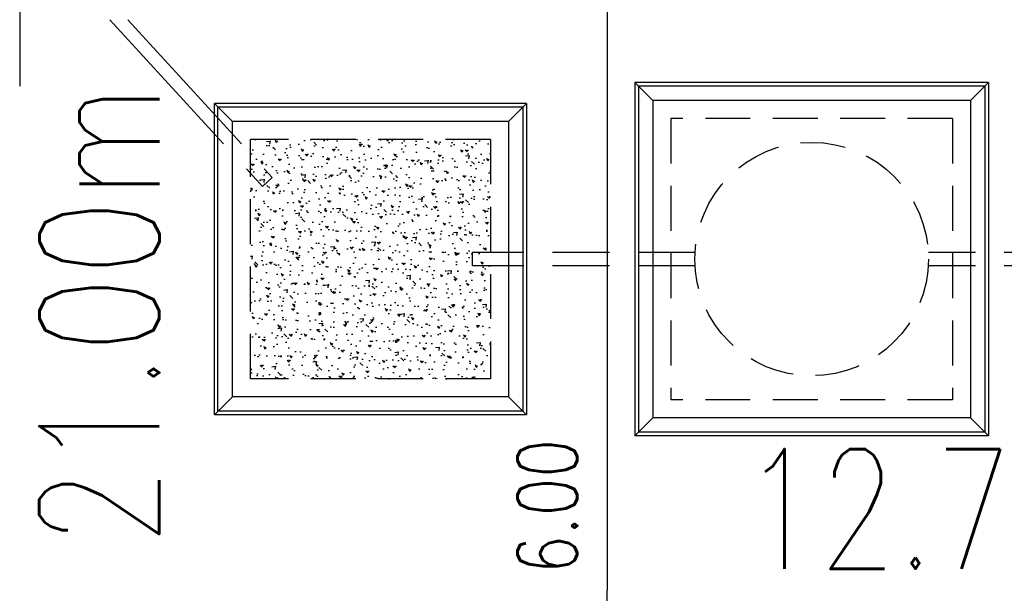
# Model space of a CAD drawing. Header units: millimetres. Extents: x 301 to 1479, y 491 to 1341.
# Tile 208 of 256: x 480 to 488, y 600 to 605. Entities that reach past the tile are written whole.
import ezdxf

# ---------------------------------------------------------------- set-up
doc = ezdxf.new("R2010")
doc.units = ezdxf.units.MM
doc.header["$LTSCALE"] = 1.5
doc.header["$MEASUREMENT"] = 0
for name, pattern in [('HIDDEN', [0.375, 0.25, -0.125]), ('HIDDEN2', [4.7625, 3.175, -1.5875]), ('PHANTOM2', [1.25, 0.625, -0.125, 0.125, -0.125, 0.125, -0.125])]:
    doc.linetypes.add(name, pattern=pattern)
for name, color, linetype in [('AP&SA', 254, 'HIDDEN'), ('Blk', 7, 'Continuous'), ('Boundary Wall', 64, 'Continuous'), ('DIM', 6, 'Continuous'), ('Hatch Aggregate', 252, 'Continuous'), ('Kerb', 251, 'Continuous'), ('P. Septic tank', 2, 'Continuous'), ('PVC Pipe 110', 69, 'Continuous'), ('PVC Sewer Pipe 110', 24, 'Continuous'), ('TEXT', 7, 'Continuous')]:
    doc.layers.add(name, color=color, linetype=linetype)
doc.styles.add('RS1', font='romans.shx', dxfattribs={"width": 0.75, "height": 0.5})
doc.styles.add('RS2', font='romans.shx', dxfattribs={"width": 0.75, "height": 1})
doc.dimstyles.new('Souillac5', dxfattribs={"dimscale": 0.5, "dimtxt": 0.5, "dimasz": 0.47, "dimexe": 0, "dimexo": 1, "dimgap": 0.5, "dimtad": 1, "dimzin": 0, "dimdsep": 46, "dimtxsty": 'RS1', "dimblk": 'DOT', "dimcen": 3, "dimse1": 1, "dimse2": 1, "dimclrd": 6, "dimclre": 6, "dimclrt": 7, "dimaunit": 1, "dimadec": 0, "dimazin": 0, "dimtfac": 1, "dimtofl": 0, "dimtmove": 1, "dimatfit": 3, "dimfxl": 1, "dimtolj": 1, "dimtzin": 0, "dimlwe": -1, "dimarcsym": 0})

# ---------------------------------------------------------------- blocks, each defined once
blk = doc.blocks.new('SSSU-D2')
at = {"layer": 'Hatch Aggregate'}
h = blk.add_hatch(dxfattribs=at)
h.set_pattern_fill('AR-CONC', color=256, scale=0.03, angle=90)
h.set_pattern_definition([(140, (33566.527, -774235.52378), (0.018825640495, 0.21517805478), [0.0225, -0.2475]), (85, (33566.527, -774235.52378), (-0.22565764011, -0.041625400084), [0.018, -0.198]), (190.45144446, (33566.52857, -774235.50584), (-0.20683199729, 0.17355265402), [0.0191220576, -0.2103426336]), (136.1842, (33566.467, -774235.52378), (0.04965578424, 0.3201723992), [0.03375, -0.37125]), (186.63563549, (33566.47114, -774235.4971), (-0.29223558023, 0.2803985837), [0.0286831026, -0.315514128]), (81.18416399, (33566.467, -774235.52378), (-0.29223558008, 0.28039858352), [0.027, -0.2970000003]), (111, (33566.482, -774235.49378), (0.1207856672, 0.179072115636), [0.0225, -0.2475]), (56, (33566.482, -774235.49378), (-0.217545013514, 0.072994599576), [0.018, -0.198]), (161.45144474, (33566.49207, -774235.47885), (-0.09675934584, 0.25206671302), [0.019122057, -0.2103426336]), (127.5, (33566.527, -774235.523775), (-0.0998681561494, 0.003647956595), [0, -0.1956, 0, -0.201, 0, -0.19875]), (97.5, (33566.527, -774235.52378), (-0.118323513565, 0.078920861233), [0, -0.1146, 0, -0.1911, 0, -0.07575]), (57.5, (33566.527, -774235.590675), (0.00676646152, 0.160146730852), [0, -0.075, 0, -0.234, 0, -0.3105]), (47.5, (33566.527, -774235.62068), (-0.0300314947, 0.174955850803), [0, -0.0975, 0, -0.1554, 0, -0.2205])])
h.paths.add_polyline_path([(-4.45, -11.8), (-2.445, -11.8), (-2.445, -9.8), (-4.45, -9.8)])
at = {"layer": 'AP&SA', "linetype": 'HIDDEN'}
for p, q in [((1.41, -9.625), (-0.94, -9.625)), ((-0.94, -9.625), (-0.94, -11.975)), ((1.41, -9.625), (1.41, -11.975)), ((-4.45, -11.8), (-4.45, -9.8)), ((-2.445, -9.8), (-4.45, -9.8)), ((-2.445, -9.8), (-2.445, -11.8)), ((-2.445, -11.8), (-4.45, -11.8)), ((1.41, -11.975), (-0.94, -11.975))]:
    blk.add_line(p, q, dxfattribs=at)
at = {"layer": 'Boundary Wall', "linetype": 'ByBlock'}
blk.add_line((-6.375, -7.8), (-6.375, -9.355), dxfattribs=at)
at = {"layer": 'Kerb'}
for p, q in [((-1.24, -9.325), (-1.24, -12.275)), ((1.71, -9.325), (-1.24, -9.325)), ((-1.24, -9.325), (-1.09, -9.475)), ((-1.21, -9.355), (-1.21, -12.245)), ((1.68, -9.355), (-1.21, -9.355)), ((1.71, -9.325), (1.56, -9.475)), ((1.68, -9.355), (1.68, -12.245)), ((1.71, -9.325), (1.71, -12.275)), ((-4.75, -12.1), (-4.75, -9.5)), ((-2.145, -9.5), (-4.75, -9.5)), ((-4.6, -9.65), (-4.75, -9.5)), ((-4.72, -12.07), (-4.72, -9.53)), ((-2.175, -9.53), (-4.72, -9.53)), ((-2.295, -9.65), (-2.145, -9.5)), ((-2.175, -9.53), (-2.175, -12.07)), ((-2.145, -9.5), (-2.145, -12.1)), ((1.56, -9.475), (-1.09, -9.475)), ((-1.09, -9.475), (-1.09, -12.125)), ((1.56, -9.475), (1.56, -12.125)), ((-4.6, -11.95), (-4.6, -9.65)), ((-2.295, -9.65), (-4.6, -9.65)), ((-2.295, -9.65), (-2.295, -11.95)), ((-4.6, -11.95), (-4.75, -12.1)), ((-2.295, -11.95), (-4.6, -11.95)), ((-2.295, -11.95), (-2.145, -12.1)), ((-2.175, -12.07), (-4.72, -12.07)), ((-2.145, -12.1), (-4.75, -12.1)), ((-1.24, -12.275), (-1.09, -12.125)), ((1.56, -12.125), (-1.09, -12.125)), ((1.71, -12.275), (1.56, -12.125)), ((1.71, -12.275), (-1.24, -12.275)), ((1.68, -12.245), (-1.21, -12.245))]:
    blk.add_line(p, q, dxfattribs=at)
at = {"layer": 'P. Septic tank', "linetype": 'HIDDEN'}
blk.add_circle((0.235, -10.8), 0.975, dxfattribs=at)
at = {"layer": 'PVC Pipe 110', "linetype": 'PHANTOM2', "ltscale": 1.5}
for p, q in [((-5.6218, -8.8), (-4.3488, -10.1922)), ((-5.4727, -8.8), (-4.2676, -10.118))]:
    blk.add_line(p, q, dxfattribs=at)
at = {"layer": 'PVC Pipe 110', "linetype": 'PHANTOM2', "ltscale": 2}
blk.add_line((-4.3488, -10.1922), (-4.2676, -10.118), dxfattribs=at)
at = {"layer": 'PVC Sewer Pipe 110', "linetype": 'HIDDEN2'}
blk.add_line((-2.595, -10.855), (-2.595, -10.745), dxfattribs=at)
at = {"layer": 'PVC Sewer Pipe 110', "linetype": 'HIDDEN2', "ltscale": 0.1}
for p, q in [((-0.7385, -10.745), (-2.595, -10.745)), ((2.3164, -10.745), (1.2084, -10.745)), ((-0.7385, -10.855), (-2.595, -10.855)), ((2.3164, -10.855), (1.2084, -10.855))]:
    blk.add_line(p, q, dxfattribs=at)
blk = doc.blocks.new('_DOT')
at = {"color": 0, "linetype": 'ByBlock'}
blk.add_line((-0.5, 0), (-1, 0), dxfattribs=at)
at = {"color": 0, "linetype": 'ByBlock', "const_width": 0.5}
blk.add_lwpolyline([(-0.25, 0, 1), (0.25, 0, 1)], format="xyb", close=True, dxfattribs=at)
blk = doc.blocks.new('*D82')
at = {"layer": 'DEFPOINTS', "color": 0, "transparency": 16777216}
for p in [(484.8664, 605.769), (484.8664, 599.769), (484.8664, 599.769)]:
    blk.add_point(p, dxfattribs=at)
at = {"layer": 'DIM', "color": 6, "lineweight": -2, "transparency": 16777216}
blk.add_line((484.8664, 605.534), (484.8664, 600.004), dxfattribs=at)
at = {"layer": 'DIM', "color": 6, "lineweight": -2, "transparency": 16777216, "xscale": 0.235, "yscale": 0.235, "zscale": 0.235}
for p, rotation in [((484.8664, 605.769), 90), ((484.8664, 599.769), 270)]:
    blk.add_blockref('_DOT', p, dxfattribs=dict(at, rotation=rotation))
at = {"layer": 'DIM', "color": 7, "transparency": 16777216, "insert": (484.3664, 600.7025), "char_height": 0.5, "attachment_point": 5, "rotation": 90, "style": 'RS1'}
blk.add_mtext('\\A1;6.00', dxfattribs=at)

msp = doc.modelspace()

# ---------------------------------------------------------------- block references
at = {"layer": 'Blk'}
msp.add_blockref('SSSU-D2', (486.3376, 613.569), dxfattribs=at)

# ---------------------------------------------------------------- texts
at = {"layer": 'TEXT', "style": 'RS2', "width": 0.75}
for s, rotation, p in [('21.00m', 89.94887, (481.1259, 600.3753)), ('12.72m', 0.01044, (485.9914, 600.1818))]:
    msp.add_text(s, height=1, rotation=rotation, dxfattribs=at).set_placement(p)

# ---------------------------------------------------------------- dimensions: what is measured, and where the dimension line sits
at = {"layer": 'DIM'}
dim = msp.add_linear_dim(base=(484.8664, 599.769), p1=(484.8664, 605.769), p2=(484.8664, 599.769), angle=90, dimstyle='Souillac5', override={"dimtmove": 2}, dxfattribs=at)
dim.commit()
dim.dimension.update_dxf_attribs({"geometry": '*D82', "text_midpoint": (484.3664, 600.7025), "dimtype": 160})

doc.saveas('drawing.dxf')
